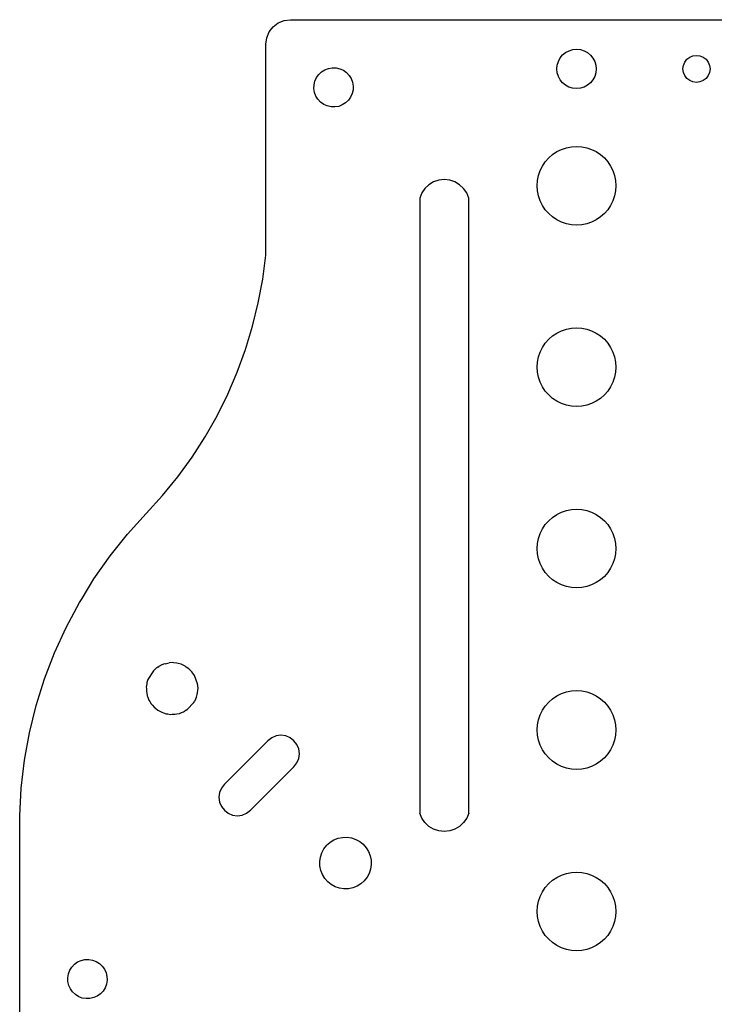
# Model space of a CAD drawing. Header units: metres. Extents: x 336 to 456, y 274 to 478.
# Tile 3 of 4: x 336 to 393, y 398 to 478. Entities that reach past the tile are written whole.
import ezdxf

# ---------------------------------------------------------------- set-up
doc = ezdxf.new("R2010")
doc.units = ezdxf.units.M

msp = doc.modelspace()

# ---------------------------------------------------------------- linework, layer by layer
at = {"layer": 'Layer0'}
for p, q in [((357.327, 477.732), (357.809, 477.932)), ((357.809, 477.932), (358.327, 478)), ((358.327, 478), (434.327, 478)), ((356.595, 477), (356.912, 477.414)), ((356.912, 477.414), (357.327, 477.732)), ((356.327, 476), (356.395, 476.518)), ((356.395, 476.518), (356.595, 477)), ((356.313, 458.865), (356.327, 476)), ((380.966, 475.477), (381.266, 475.567)), ((381.266, 475.567), (381.578, 475.598)), ((381.578, 475.598), (381.89, 475.566)), ((381.89, 475.566), (382.19, 475.475)), ((380.099, 474.612), (380.247, 474.888)), ((380.247, 474.888), (380.446, 475.13)), ((380.446, 475.13), (380.689, 475.329)), ((380.689, 475.329), (380.966, 475.477)), ((382.19, 475.475), (382.467, 475.327)), ((382.467, 475.327), (382.709, 475.127)), ((382.709, 475.127), (382.907, 474.885)), ((382.907, 474.885), (383.055, 474.608)), ((390.374, 474.55), (390.549, 474.778)), ((390.549, 474.778), (390.777, 474.953)), ((390.777, 474.953), (391.042, 475.063)), ((391.042, 475.063), (391.327, 475.1)), ((391.327, 475.1), (391.611, 475.063)), ((391.611, 475.063), (391.877, 474.953)), ((391.877, 474.953), (392.104, 474.778)), ((392.104, 474.778), (392.279, 474.55)), ((360.853, 473.769), (361.119, 473.935)), ((361.119, 473.935), (361.412, 474.045)), ((361.412, 474.045), (361.722, 474.097)), ((361.722, 474.097), (362.035, 474.086)), ((362.035, 474.086), (362.341, 474.015)), ((362.341, 474.015), (362.627, 473.886)), ((379.976, 474), (380.007, 474.312)), ((380.006, 473.687), (379.976, 474)), ((380.007, 474.312), (380.099, 474.612)), ((383.055, 474.608), (383.146, 474.308)), ((383.176, 473.996), (383.145, 473.683)), ((383.146, 474.308), (383.176, 473.996)), ((390.227, 474), (390.264, 474.285)), ((390.264, 473.715), (390.227, 474)), ((390.264, 474.285), (390.374, 474.55)), ((392.279, 474.55), (392.389, 474.285)), ((392.389, 474.285), (392.427, 474)), ((392.427, 474), (392.389, 473.715)), ((360.311, 473.014), (360.441, 473.3)), ((360.441, 473.3), (360.624, 473.555)), ((360.624, 473.555), (360.853, 473.769)), ((362.627, 473.886), (362.882, 473.703)), ((362.882, 473.703), (363.096, 473.474)), ((363.096, 473.474), (363.262, 473.208)), ((363.262, 473.208), (363.372, 472.914)), ((380.097, 473.387), (380.006, 473.687)), ((380.245, 473.11), (380.097, 473.387)), ((380.443, 472.868), (380.245, 473.11)), ((382.905, 473.107), (382.706, 472.865)), ((383.053, 473.383), (382.905, 473.107)), ((383.145, 473.683), (383.053, 473.383)), ((390.374, 473.45), (390.264, 473.715)), ((390.549, 473.222), (390.374, 473.45)), ((390.777, 473.047), (390.549, 473.222)), ((392.104, 473.222), (391.877, 473.047)), ((392.279, 473.45), (392.104, 473.222)), ((392.389, 473.715), (392.279, 473.45)), ((360.23, 472.395), (360.24, 472.709)), ((360.281, 472.086), (360.23, 472.395)), ((360.24, 472.709), (360.311, 473.014)), ((363.372, 472.914), (363.423, 472.605)), ((363.423, 472.605), (363.413, 472.291)), ((380.685, 472.668), (380.443, 472.868)), ((380.962, 472.52), (380.685, 472.668)), ((381.262, 472.429), (380.962, 472.52)), ((381.574, 472.398), (381.262, 472.429)), ((381.886, 472.428), (381.574, 472.398)), ((382.186, 472.519), (381.886, 472.428)), ((382.463, 472.666), (382.186, 472.519)), ((382.706, 472.865), (382.463, 472.666)), ((391.042, 472.937), (390.777, 473.047)), ((391.327, 472.9), (391.042, 472.937)), ((391.611, 472.937), (391.327, 472.9)), ((391.877, 473.047), (391.611, 472.937)), ((360.392, 471.792), (360.281, 472.086)), ((360.557, 471.526), (360.392, 471.792)), ((360.772, 471.297), (360.557, 471.526)), ((363.212, 471.7), (363.029, 471.445)), ((363.342, 471.986), (363.212, 471.7)), ((363.413, 472.291), (363.342, 471.986)), ((361.027, 471.114), (360.772, 471.297)), ((361.312, 470.985), (361.027, 471.114)), ((361.618, 470.914), (361.312, 470.985)), ((361.931, 470.903), (361.618, 470.914)), ((362.241, 470.955), (361.931, 470.903)), ((362.534, 471.065), (362.241, 470.955)), ((362.801, 471.231), (362.534, 471.065)), ((363.029, 471.445), (362.801, 471.231)), ((380.352, 467.457), (380.748, 467.592)), ((380.748, 467.592), (381.159, 467.674)), ((381.159, 467.674), (381.577, 467.701)), ((381.577, 467.701), (381.994, 467.674)), ((381.994, 467.674), (382.405, 467.592)), ((382.405, 467.592), (382.801, 467.457)), ((379.038, 466.449), (379.314, 466.764)), ((379.314, 466.764), (379.629, 467.04)), ((379.629, 467.04), (379.977, 467.272)), ((379.977, 467.272), (380.352, 467.457)), ((382.801, 467.457), (383.177, 467.272)), ((383.177, 467.272), (383.525, 467.04)), ((383.525, 467.04), (383.839, 466.764)), ((383.839, 466.764), (384.115, 466.449)), ((378.62, 465.726), (378.805, 466.101)), ((378.805, 466.101), (379.038, 466.449)), ((384.115, 466.449), (384.348, 466.101)), ((384.348, 466.101), (384.533, 465.726)), ((378.404, 464.919), (378.486, 465.329)), ((378.486, 465.329), (378.62, 465.726)), ((384.533, 465.726), (384.668, 465.329)), ((384.668, 465.329), (384.749, 464.919)), ((369.575, 464.583), (369.249, 464.279)), ((369.958, 464.811), (369.575, 464.583)), ((370.381, 464.952), (369.958, 464.811)), ((370.825, 465), (370.381, 464.952)), ((371.268, 464.952), (370.825, 465)), ((371.692, 464.811), (371.268, 464.952)), ((372.075, 464.583), (371.692, 464.811)), ((372.401, 464.279), (372.075, 464.583)), ((378.377, 464.501), (378.404, 464.919)), ((378.404, 464.083), (378.377, 464.501)), ((384.749, 464.919), (384.777, 464.501)), ((384.777, 464.501), (384.749, 464.083)), ((368.995, 463.912), (368.825, 463.5)), ((369.249, 464.279), (368.995, 463.912)), ((372.655, 463.912), (372.401, 464.279)), ((372.825, 463.5), (372.655, 463.912)), ((378.486, 463.673), (378.404, 464.083)), ((378.62, 463.276), (378.486, 463.673)), ((384.668, 463.673), (384.533, 463.276)), ((384.749, 464.083), (384.668, 463.673)), ((368.825, 463.5), (368.825, 413.5)), ((372.825, 413.5), (372.825, 463.5)), ((378.805, 462.901), (378.62, 463.276)), ((379.038, 462.553), (378.805, 462.901)), ((384.348, 462.901), (384.115, 462.553)), ((384.533, 463.276), (384.348, 462.901)), ((379.314, 462.238), (379.038, 462.553)), ((379.629, 461.962), (379.314, 462.238)), ((379.977, 461.73), (379.629, 461.962)), ((383.525, 461.962), (383.177, 461.73)), ((383.839, 462.238), (383.525, 461.962)), ((384.115, 462.553), (383.839, 462.238)), ((380.352, 461.545), (379.977, 461.73)), ((380.748, 461.41), (380.352, 461.545)), ((381.159, 461.328), (380.748, 461.41)), ((381.577, 461.301), (381.159, 461.328)), ((381.994, 461.328), (381.577, 461.301)), ((382.405, 461.41), (381.994, 461.328)), ((382.801, 461.545), (382.405, 461.41)), ((383.177, 461.73), (382.801, 461.545)), ((356.064, 456.914), (356.313, 458.865)), ((355.707, 454.982), (356.064, 456.914)), ((355.243, 453.074), (355.707, 454.982)), ((354.674, 451.194), (355.243, 453.074)), ((379.629, 452.29), (379.977, 452.522)), ((379.977, 452.522), (380.352, 452.707)), ((380.352, 452.707), (380.748, 452.842)), ((380.748, 452.842), (381.159, 452.924)), ((381.159, 452.924), (381.577, 452.951)), ((381.577, 452.951), (381.994, 452.924)), ((381.994, 452.924), (382.405, 452.842)), ((382.405, 452.842), (382.801, 452.707)), ((382.801, 452.707), (383.177, 452.522)), ((383.177, 452.522), (383.525, 452.29)), ((378.805, 451.351), (379.038, 451.699)), ((379.038, 451.699), (379.314, 452.014)), ((379.314, 452.014), (379.629, 452.29)), ((383.525, 452.29), (383.839, 452.014)), ((383.839, 452.014), (384.115, 451.699)), ((384.115, 451.699), (384.348, 451.351)), ((354.001, 449.349), (354.674, 451.194)), ((378.486, 450.579), (378.62, 450.976)), ((378.62, 450.976), (378.805, 451.351)), ((384.348, 451.351), (384.533, 450.976)), ((384.533, 450.976), (384.668, 450.579)), ((378.377, 449.751), (378.404, 450.169)), ((378.404, 450.169), (378.486, 450.579)), ((384.668, 450.579), (384.749, 450.169)), ((384.749, 450.169), (384.777, 449.751)), ((353.227, 447.544), (354.001, 449.349)), ((378.404, 449.333), (378.377, 449.751)), ((378.486, 448.923), (378.404, 449.333)), ((384.749, 449.333), (384.668, 448.923)), ((384.777, 449.751), (384.749, 449.333)), ((378.62, 448.526), (378.486, 448.923)), ((378.805, 448.151), (378.62, 448.526)), ((384.533, 448.526), (384.348, 448.151)), ((384.668, 448.923), (384.533, 448.526)), ((352.353, 445.785), (353.227, 447.544)), ((379.038, 447.803), (378.805, 448.151)), ((379.314, 447.488), (379.038, 447.803)), ((384.115, 447.803), (383.839, 447.488)), ((384.348, 448.151), (384.115, 447.803)), ((379.629, 447.212), (379.314, 447.488)), ((379.977, 446.98), (379.629, 447.212)), ((380.352, 446.795), (379.977, 446.98)), ((380.748, 446.66), (380.352, 446.795)), ((382.801, 446.795), (382.405, 446.66)), ((383.177, 446.98), (382.801, 446.795)), ((383.525, 447.212), (383.177, 446.98)), ((383.839, 447.488), (383.525, 447.212)), ((381.159, 446.578), (380.748, 446.66)), ((381.577, 446.551), (381.159, 446.578)), ((381.994, 446.578), (381.577, 446.551)), ((382.405, 446.66), (381.994, 446.578)), ((351.383, 444.077), (352.353, 445.785)), ((350.32, 442.426), (351.383, 444.077)), ((349.166, 440.836), (350.32, 442.426)), ((347.926, 439.314), (349.166, 440.836)), ((346.602, 437.862), (347.926, 439.314)), ((379.977, 437.772), (380.352, 437.957)), ((380.352, 437.957), (380.748, 438.092)), ((380.748, 438.092), (381.159, 438.174)), ((381.159, 438.174), (381.577, 438.201)), ((381.577, 438.201), (381.994, 438.174)), ((381.994, 438.174), (382.405, 438.092)), ((382.405, 438.092), (382.801, 437.957)), ((382.801, 437.957), (383.177, 437.772)), ((345.076, 436.177), (346.602, 437.862)), ((379.038, 436.949), (379.314, 437.264)), ((379.314, 437.264), (379.629, 437.54)), ((379.629, 437.54), (379.977, 437.772)), ((383.177, 437.772), (383.525, 437.54)), ((383.525, 437.54), (383.839, 437.264)), ((383.839, 437.264), (384.115, 436.949)), ((378.62, 436.226), (378.805, 436.601)), ((378.805, 436.601), (379.038, 436.949)), ((384.115, 436.949), (384.348, 436.601)), ((384.348, 436.601), (384.533, 436.226)), ((343.656, 434.401), (345.076, 436.177)), ((378.404, 435.419), (378.486, 435.829)), ((378.486, 435.829), (378.62, 436.226)), ((384.533, 436.226), (384.668, 435.829)), ((384.668, 435.829), (384.749, 435.419)), ((378.377, 435.001), (378.404, 435.419)), ((378.404, 434.583), (378.377, 435.001)), ((384.749, 435.419), (384.777, 435.001)), ((384.777, 435.001), (384.749, 434.583)), ((342.349, 432.541), (343.656, 434.401)), ((378.486, 434.173), (378.404, 434.583)), ((378.62, 433.776), (378.486, 434.173)), ((384.668, 434.173), (384.533, 433.776)), ((384.749, 434.583), (384.668, 434.173)), ((378.805, 433.401), (378.62, 433.776)), ((379.038, 433.053), (378.805, 433.401)), ((384.348, 433.401), (384.115, 433.053)), ((384.533, 433.776), (384.348, 433.401)), ((341.374, 430.953), (342.349, 432.541)), ((379.314, 432.738), (379.038, 433.053)), ((379.629, 432.462), (379.314, 432.738)), ((379.977, 432.23), (379.629, 432.462)), ((383.525, 432.462), (383.177, 432.23)), ((383.839, 432.738), (383.525, 432.462)), ((384.115, 433.053), (383.839, 432.738)), ((380.352, 432.045), (379.977, 432.23)), ((380.748, 431.91), (380.352, 432.045)), ((381.159, 431.828), (380.748, 431.91)), ((381.577, 431.801), (381.159, 431.828)), ((381.994, 431.828), (381.577, 431.801)), ((382.405, 431.91), (381.994, 431.828)), ((382.801, 432.045), (382.405, 431.91)), ((383.177, 432.23), (382.801, 432.045)), ((341.159, 430.604), (341.374, 430.953)), ((340.091, 428.597), (341.159, 430.604)), ((339.149, 426.528), (340.091, 428.597)), ((338.337, 424.404), (339.149, 426.528)), ((347.275, 425.154), (347.173, 425.064)), ((347.275, 425.154), (347.356, 425.235)), ((347.406, 425.27), (347.356, 425.235)), ((347.447, 425.306), (347.406, 425.27)), ((347.534, 425.36), (347.447, 425.306)), ((347.534, 425.36), (347.656, 425.445)), ((347.728, 425.479), (347.656, 425.445)), ((347.759, 425.498), (347.728, 425.479)), ((347.822, 425.523), (347.759, 425.498)), ((347.987, 425.6), (347.822, 425.523)), ((348.099, 425.632), (347.987, 425.6)), ((348.134, 425.639), (348.099, 425.632)), ((348.134, 425.639), (348.341, 425.695)), ((348.341, 425.695), (348.458, 425.705)), ((348.706, 425.726), (348.458, 425.705)), ((348.824, 425.715), (348.706, 425.726)), ((349.07, 425.695), (348.824, 425.715)), ((349.186, 425.661), (349.07, 425.695)), ((349.424, 425.6), (349.186, 425.661)), ((349.533, 425.545), (349.424, 425.6)), ((349.756, 425.445), (349.533, 425.545)), ((349.855, 425.37), (349.756, 425.445)), ((350.056, 425.235), (349.855, 425.37)), ((350.141, 425.143), (350.056, 425.235)), ((350.314, 424.976), (350.141, 425.143)), ((337.657, 422.235), (338.337, 424.404)), ((346.732, 424.345), (346.654, 424.108)), ((347.173, 425.064), (346.732, 424.345)), ((350.384, 424.868), (350.314, 424.976)), ((350.524, 424.676), (350.384, 424.868)), ((350.774, 423.991), (350.524, 424.676)), ((346.638, 423.991), (346.6, 423.746)), ((346.6, 423.746), (346.615, 423.626)), ((346.615, 423.626), (346.61, 423.38)), ((346.654, 424.108), (346.638, 423.991)), ((350.783, 423.857), (350.774, 423.991)), ((350.774, 423.262), (350.793, 423.491)), ((350.806, 423.626), (350.783, 423.857)), ((350.793, 423.491), (350.806, 423.626)), ((346.61, 423.38), (346.638, 423.262)), ((346.638, 423.262), (346.683, 423.021)), ((346.683, 423.021), (346.732, 422.908)), ((346.732, 422.908), (346.817, 422.681)), ((346.817, 422.681), (346.887, 422.576)), ((350.605, 422.751), (350.524, 422.576)), ((350.605, 422.751), (350.623, 422.782)), ((350.623, 422.782), (350.679, 422.908)), ((350.679, 422.908), (350.739, 423.129)), ((350.739, 423.129), (350.774, 423.262)), ((379.314, 422.514), (379.629, 422.79)), ((379.629, 422.79), (379.977, 423.022)), ((379.977, 423.022), (380.352, 423.207)), ((380.352, 423.207), (380.748, 423.342)), ((380.748, 423.342), (381.159, 423.424)), ((381.159, 423.424), (381.577, 423.451)), ((381.577, 423.451), (381.994, 423.424)), ((381.994, 423.424), (382.405, 423.342)), ((382.405, 423.342), (382.801, 423.207)), ((382.801, 423.207), (383.177, 423.022)), ((383.177, 423.022), (383.525, 422.79)), ((383.525, 422.79), (383.839, 422.514)), ((337.113, 420.028), (337.657, 422.235)), ((346.887, 422.576), (347.009, 422.369)), ((347.009, 422.369), (347.097, 422.277)), ((347.097, 422.277), (347.252, 422.095)), ((347.252, 422.095), (347.356, 422.018)), ((347.356, 422.018), (347.538, 421.867)), ((349.829, 421.859), (349.946, 421.931)), ((349.946, 421.931), (350.448, 422.46)), ((350.448, 422.46), (350.465, 422.492)), ((350.465, 422.492), (350.524, 422.576)), ((378.805, 421.851), (379.038, 422.199)), ((379.038, 422.199), (379.314, 422.514)), ((383.839, 422.514), (384.115, 422.199)), ((384.115, 422.199), (384.348, 421.851)), ((347.538, 421.867), (347.656, 421.808)), ((347.656, 421.808), (347.86, 421.693)), ((347.86, 421.693), (347.987, 421.653)), ((347.987, 421.653), (348.207, 421.577)), ((348.207, 421.577), (348.341, 421.558)), ((348.341, 421.558), (348.569, 421.523)), ((348.569, 421.523), (348.706, 421.526)), ((348.706, 421.526), (348.935, 421.532)), ((348.935, 421.532), (349.07, 421.558)), ((349.07, 421.558), (349.294, 421.605)), ((349.294, 421.605), (349.395, 421.645)), ((349.395, 421.645), (349.424, 421.653)), ((349.424, 421.653), (349.475, 421.677)), ((349.475, 421.677), (349.634, 421.74)), ((349.634, 421.74), (349.712, 421.787)), ((349.712, 421.787), (349.756, 421.808)), ((349.829, 421.859), (349.756, 421.808)), ((378.404, 420.669), (378.486, 421.079)), ((378.486, 421.079), (378.62, 421.476)), ((378.62, 421.476), (378.805, 421.851)), ((384.348, 421.851), (384.533, 421.476)), ((384.533, 421.476), (384.668, 421.079)), ((384.668, 421.079), (384.749, 420.669)), ((378.377, 420.251), (378.404, 420.669)), ((384.749, 420.669), (384.777, 420.251)), ((336.705, 417.791), (337.113, 420.028)), ((356.793, 419.618), (356.482, 419.38)), ((357.154, 419.768), (356.793, 419.618)), ((357.543, 419.819), (357.154, 419.768)), ((357.931, 419.768), (357.543, 419.819)), ((358.293, 419.618), (357.931, 419.768)), ((358.603, 419.38), (358.293, 419.618)), ((378.404, 419.833), (378.377, 420.251)), ((378.486, 419.423), (378.404, 419.833)), ((384.749, 419.833), (384.668, 419.423)), ((384.777, 420.251), (384.749, 419.833)), ((352.946, 415.845), (356.482, 419.38)), ((358.842, 419.069), (358.603, 419.38)), ((358.992, 418.708), (358.842, 419.069)), ((359.043, 418.319), (358.992, 418.708)), ((378.62, 419.026), (378.486, 419.423)), ((378.805, 418.651), (378.62, 419.026)), ((384.533, 419.026), (384.348, 418.651)), ((384.668, 419.423), (384.533, 419.026)), ((358.842, 417.569), (358.992, 417.931)), ((358.992, 417.931), (359.043, 418.319)), ((379.038, 418.303), (378.805, 418.651)), ((379.314, 417.988), (379.038, 418.303)), ((379.629, 417.712), (379.314, 417.988)), ((383.839, 417.988), (383.525, 417.712)), ((384.115, 418.303), (383.839, 417.988)), ((384.348, 418.651), (384.115, 418.303)), ((336.437, 415.533), (336.705, 417.791)), ((358.603, 417.259), (355.068, 413.723)), ((358.603, 417.259), (358.842, 417.569)), ((379.977, 417.48), (379.629, 417.712)), ((380.352, 417.295), (379.977, 417.48)), ((380.748, 417.16), (380.352, 417.295)), ((381.159, 417.078), (380.748, 417.16)), ((381.577, 417.051), (381.159, 417.078)), ((381.994, 417.078), (381.577, 417.051)), ((382.405, 417.16), (381.994, 417.078)), ((382.801, 417.295), (382.405, 417.16)), ((383.177, 417.48), (382.801, 417.295)), ((383.525, 417.712), (383.177, 417.48)), ((336.309, 413.263), (336.437, 415.533)), ((352.708, 415.534), (352.558, 415.172)), ((352.946, 415.845), (352.708, 415.534)), ((352.558, 415.172), (352.507, 414.784)), ((352.507, 414.784), (352.558, 414.396)), ((352.558, 414.396), (352.708, 414.034)), ((352.708, 414.034), (352.946, 413.723)), ((336.313, 338.732), (336.309, 413.263)), ((352.946, 413.723), (353.257, 413.485)), ((353.257, 413.485), (353.619, 413.335)), ((353.619, 413.335), (354.007, 413.284)), ((354.007, 413.284), (354.395, 413.335)), ((354.395, 413.335), (354.757, 413.485)), ((354.757, 413.485), (355.068, 413.723)), ((368.995, 413.088), (368.825, 413.5)), ((369.249, 412.721), (368.995, 413.088)), ((372.655, 413.088), (372.401, 412.721)), ((372.825, 413.5), (372.655, 413.088)), ((369.575, 412.417), (369.249, 412.721)), ((369.958, 412.189), (369.575, 412.417)), ((372.075, 412.417), (371.692, 412.189)), ((372.401, 412.721), (372.075, 412.417)), ((362.196, 411.444), (362.555, 411.518)), ((362.555, 411.518), (362.92, 411.527)), ((362.92, 411.527), (363.283, 411.473)), ((363.283, 411.473), (363.63, 411.357)), ((370.381, 412.048), (369.958, 412.189)), ((370.825, 412), (370.381, 412.048)), ((371.268, 412.048), (370.825, 412)), ((371.692, 412.189), (371.268, 412.048)), ((361.041, 410.59), (361.269, 410.876)), ((361.269, 410.876), (361.365, 410.961)), ((361.365, 410.961), (361.543, 411.119)), ((361.543, 411.119), (361.855, 411.31)), ((361.855, 411.31), (362.196, 411.444)), ((363.63, 411.357), (363.951, 411.183)), ((363.951, 411.183), (364.238, 410.955)), ((364.238, 410.955), (364.481, 410.681)), ((364.481, 410.681), (364.672, 410.369)), ((360.697, 409.559), (360.751, 409.921)), ((360.751, 409.921), (360.867, 410.268)), ((360.867, 410.268), (361.041, 410.59)), ((364.672, 410.369), (364.806, 410.028)), ((364.806, 410.028), (364.879, 409.67)), ((360.707, 409.193), (360.697, 409.559)), ((360.78, 408.834), (360.707, 409.193)), ((364.889, 409.304), (364.835, 408.942)), ((364.879, 409.67), (364.889, 409.304)), ((360.914, 408.493), (360.78, 408.834)), ((361.105, 408.181), (360.914, 408.493)), ((364.545, 408.273), (364.317, 407.986)), ((364.719, 408.595), (364.545, 408.273)), ((364.835, 408.942), (364.719, 408.595)), ((379.629, 408.039), (379.977, 408.271)), ((379.977, 408.271), (380.352, 408.456)), ((380.352, 408.456), (380.748, 408.591)), ((380.748, 408.591), (381.159, 408.673)), ((381.159, 408.673), (381.577, 408.7)), ((381.577, 408.7), (381.994, 408.673)), ((381.994, 408.673), (382.405, 408.591)), ((382.405, 408.591), (382.801, 408.456)), ((382.801, 408.456), (383.177, 408.271)), ((383.177, 408.271), (383.525, 408.039)), ((361.348, 407.907), (361.105, 408.181)), ((361.635, 407.68), (361.348, 407.907)), ((361.956, 407.505), (361.635, 407.68)), ((362.304, 407.389), (361.956, 407.505)), ((363.731, 407.552), (363.39, 407.418)), ((364.043, 407.744), (363.731, 407.552)), ((364.317, 407.986), (364.043, 407.744)), ((379.038, 407.448), (379.314, 407.763)), ((379.314, 407.763), (379.629, 408.039)), ((383.525, 408.039), (383.839, 407.763)), ((383.839, 407.763), (384.115, 407.448)), ((362.666, 407.335), (362.304, 407.389)), ((363.032, 407.345), (362.666, 407.335)), ((363.39, 407.418), (363.032, 407.345)), ((378.486, 406.328), (378.62, 406.725)), ((378.62, 406.725), (378.805, 407.1)), ((378.805, 407.1), (379.038, 407.448)), ((384.115, 407.448), (384.348, 407.1)), ((384.348, 407.1), (384.533, 406.725)), ((384.533, 406.725), (384.668, 406.328)), ((378.377, 405.5), (378.404, 405.918)), ((378.404, 405.918), (378.486, 406.328)), ((384.668, 406.328), (384.749, 405.918)), ((384.749, 405.918), (384.777, 405.5)), ((378.404, 405.082), (378.377, 405.5)), ((378.486, 404.672), (378.404, 405.082)), ((384.749, 405.082), (384.668, 404.672)), ((384.777, 405.5), (384.749, 405.082)), ((378.62, 404.275), (378.486, 404.672)), ((378.805, 403.9), (378.62, 404.275)), ((384.533, 404.275), (384.348, 403.9)), ((384.668, 404.672), (384.533, 404.275)), ((379.038, 403.552), (378.805, 403.9)), ((379.314, 403.237), (379.038, 403.552)), ((384.115, 403.552), (383.839, 403.237)), ((384.348, 403.9), (384.115, 403.552)), ((379.629, 402.961), (379.314, 403.237)), ((379.977, 402.729), (379.629, 402.961)), ((380.352, 402.544), (379.977, 402.729)), ((383.177, 402.729), (382.801, 402.544)), ((383.525, 402.961), (383.177, 402.729)), ((383.839, 403.237), (383.525, 402.961)), ((380.748, 402.409), (380.352, 402.544)), ((381.159, 402.327), (380.748, 402.409)), ((381.577, 402.3), (381.159, 402.327)), ((381.994, 402.327), (381.577, 402.3)), ((382.405, 402.409), (381.994, 402.327)), ((382.801, 402.544), (382.405, 402.409)), ((340.542, 400.978), (340.756, 401.207)), ((340.756, 401.207), (341.011, 401.389)), ((341.011, 401.389), (341.297, 401.519)), ((341.297, 401.519), (341.602, 401.59)), ((341.602, 401.59), (341.916, 401.6)), ((341.916, 401.6), (342.225, 401.549)), ((342.225, 401.549), (342.519, 401.439)), ((342.519, 401.439), (342.785, 401.273)), ((342.785, 401.273), (343.014, 401.059)), ((340.215, 400.108), (340.266, 400.418)), ((340.266, 400.418), (340.376, 400.711)), ((340.376, 400.711), (340.542, 400.978)), ((343.014, 401.059), (343.197, 400.804)), ((343.197, 400.804), (343.326, 400.518)), ((343.326, 400.518), (343.398, 400.213)), ((340.225, 399.795), (340.215, 400.108)), ((340.296, 399.489), (340.225, 399.795)), ((340.426, 399.204), (340.296, 399.489)), ((343.357, 399.59), (343.246, 399.296)), ((343.408, 399.899), (343.357, 399.59)), ((343.398, 400.213), (343.408, 399.899)), ((340.608, 398.949), (340.426, 399.204)), ((340.837, 398.734), (340.608, 398.949)), ((341.104, 398.569), (340.837, 398.734)), ((342.866, 398.801), (342.611, 398.618)), ((343.081, 399.03), (342.866, 398.801)), ((343.246, 399.296), (343.081, 399.03)), ((341.397, 398.458), (341.104, 398.569)), ((341.707, 398.407), (341.397, 398.458)), ((342.02, 398.417), (341.707, 398.407)), ((342.326, 398.489), (342.02, 398.417)), ((342.611, 398.618), (342.326, 398.489))]:
    msp.add_line(p, q, dxfattribs=at)

doc.saveas('drawing.dxf')
